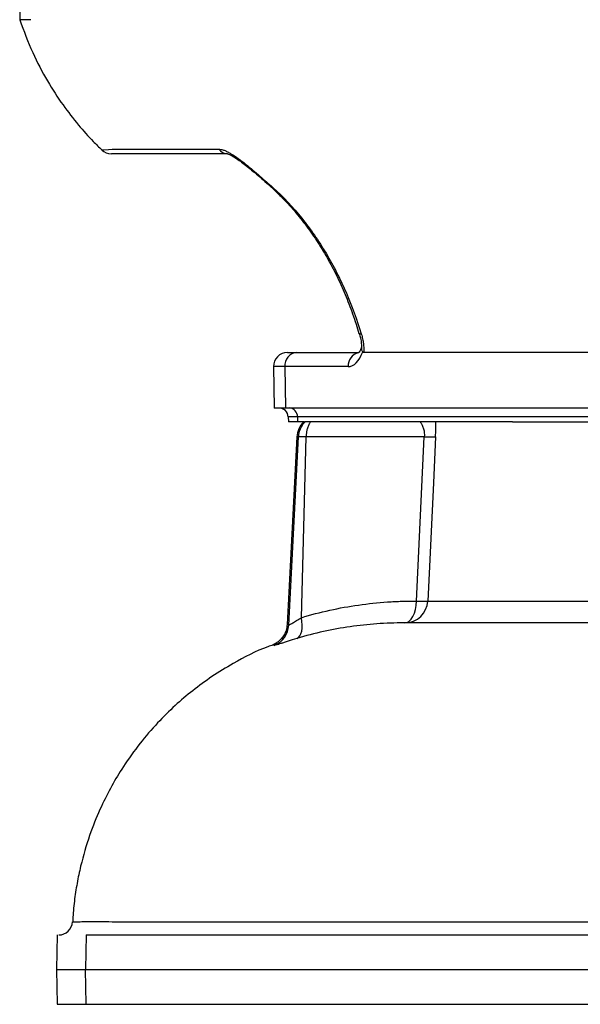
# Model space of a CAD drawing. Header units: millimetres. Extents: x 1189 to 1789, y 540 to 2623.
# Tile 2 of 12: x 1191 to 1313, y 851 to 1064. Entities that reach past the tile are written whole.
import ezdxf

# ---------------------------------------------------------------- set-up
doc = ezdxf.new("R2010")
doc.units = ezdxf.units.MM

msp = doc.modelspace()

# ---------------------------------------------------------------- linework, layer by layer
at = {"color": 7, "linetype": 'Continuous', "lineweight": 25}
for p, q in [((1191.62, 1075.59), (1191.41, 1063.58)), ((1211.41, 1035.6), (1234.44, 1035.6)), ((1264.88, 995.73), (1264.89, 995.71)), ((1249.31, 991.59), (1251.34, 991.59)), ((1251.34, 991.59), (1264.68, 991.59)), ((1343.87, 991.59), (1265.82, 991.59)), ((1246.31, 988.54), (1246.46, 979.59)), ((1248.75, 988.54), (1248.88, 979.59)), ((1262.45, 988.54), (1248.75, 988.54)), ((1248.88, 979.59), (1246.46, 979.59)), ((1361.18, 979.59), (1248.88, 979.59)), ((1249.48, 977.66), (1249.52, 976.59)), ((1251.53, 976.59), (1249.52, 976.59)), ((1363.79, 977.66), (1251.49, 977.66)), ((1251.49, 977.66), (1251.53, 976.59)), ((1252.99, 976.59), (1251.53, 976.59)), ((1256.57, 976.59), (1254.28, 976.59)), ((1297.99, 976.59), (1256.57, 976.59)), ((1297.99, 976.59), (1317.36, 976.59)), ((1251.36, 973.35), (1249.23, 932.72)), ((1249.6, 932.61), (1251.73, 973.35)), ((1252.33, 934.23), (1253.35, 973.35)), ((1278.92, 973.35), (1253.35, 973.35)), ((1277.23, 937.83), (1278.92, 973.35)), ((1274.74, 933.09), (1274.49, 933.09)), ((1249.23, 932.72), (1249.6, 932.61)), ((1199.48, 865.59), (1199.35, 858.09)), ((1205.75, 865.59), (1205.62, 858.09)), ((1205.75, 865.59), (1336.87, 865.59)), ((1199.35, 858.09), (1199.48, 850.59)), ((1199.35, 858.09), (1205.62, 858.09)), ((1205.62, 858.09), (1460.49, 858.09)), ((1205.75, 850.59), (1205.62, 858.09)), ((1199.48, 850.59), (1205.75, 850.59)), ((1205.75, 850.59), (1460.49, 850.59))]:
    msp.add_line(p, q, dxfattribs=at)
at = {"color": 8, "linetype": 'Continuous', "lineweight": 25}
for p, q in [((1248.75, 988.54), (1246.31, 988.54)), ((1251.49, 977.66), (1249.48, 977.66)), ((1251.73, 973.35), (1251.36, 973.35))]:
    msp.add_line(p, q, dxfattribs=at)
at = {"color": 8, "linetype": 'Continuous', "lineweight": 25, "flags": 128}
for points in [[(1209.19, 1035.44), (1209.18, 1035.44), (1209.64, 1035.47), (1210.59, 1035.54), (1211.41, 1035.6), (1211.41, 1035.6), (1211.41, 1035.6)], [(1245.81, 1027.39), (1245.97, 1027.28), (1246.23, 1027.24)]]:
    msp.add_lwpolyline(points, dxfattribs=at)
at = {"color": 7, "linetype": 'Continuous', "lineweight": 25, "flags": 128}
for points in [[(1281.35, 973.35), (1280.88, 963.37), (1279.66, 937.83)], [(1274.74, 933.09), (1275.21, 933.18), (1275.66, 933.45), (1276.08, 933.88), (1276.46, 934.47), (1276.77, 935.18), (1277.01, 936), (1277.16, 936.89), (1277.23, 937.83)], [(1251.38, 929.74), (1251.73, 929.95), (1252.02, 930.29), (1252.25, 930.74), (1252.41, 931.3), (1252.5, 931.94), (1252.52, 932.66), (1252.46, 933.43), (1252.33, 934.23)]]:
    msp.add_lwpolyline(points, dxfattribs=at)
at = {"color": 7, "linetype": 'Continuous', "lineweight": 25}
for centre, radius, start, end in [((1211.21, 1037.59), 3, 226.8555, 270.0054), ((1236.43, 1037.06), 2.46, 216.2403, 268.9368), ((1249.31, 988.59), 3, 90, 181), ((1251.57, 988.77), 2.83, 94.4926, 184.7091), ((1247.48, 977.59), 2, 2, 90), ((1249.62, 977.73), 1.87, 357.9914, 85.7799), ((1256.35, 973.09), 5, 135.573, 177), ((1280.14, 997.44), 24.12, 267.1123, 272.8877), ((1274.7, 938.05), 4.96, 270.3792, 357.4291), ((1278.45, 962.14), 24.34, 267.1423, 272.8577), ((1244.61, 932.87), 5, 291.95, 356.9983), ((1199.84, 868.59), 3, 270.0604, 357.0119)]:
    msp.add_arc(centre, radius, start, end, dxfattribs=at)
at = {"color": 8, "linetype": 'Continuous', "lineweight": 25}
for centre, radius, start, end in [((1265.19, 996.02), 0.426, 224.9687, 285.4011), ((1265.33, 988.75), 2.88, 102.8164, 184.2711)]:
    msp.add_arc(centre, radius, start, end, dxfattribs=at)
at = {"color": 7, "linetype": 'Continuous', "lineweight": 25}
msp.add_ellipse((1262.33, 996.54), major_axis=(-0.16, 8), ratio=0.499848, start_param=3.131519, end_param=4.055572, dxfattribs=at)
for points, knots in [([(1191.41, 1063.59), (1192.29, 1061.19), (1193.97, 1056.63), (1197.22, 1050.5), (1200.58, 1045.29), (1203.94, 1040.95), (1206.78, 1037.74), (1208.55, 1036.03), (1209.18, 1035.43)], [0, 0, 0, 0, 0.227858, 0.43344, 0.617531, 0.78059, 0.92285, 1, 1, 1, 1]), ([(1234.44, 1035.6), (1234.61, 1035.6), (1234.8, 1035.58), (1235.2, 1035.49), (1235.42, 1035.42), (1235.87, 1035.25), (1236.11, 1035.14), (1236.6, 1034.9), (1236.85, 1034.76), (1237.62, 1034.3), (1238.14, 1033.95), (1238.94, 1033.38), (1239.21, 1033.18), (1239.74, 1032.77), (1240.01, 1032.57), (1240.53, 1032.15), (1240.79, 1031.94), (1241.32, 1031.5), (1241.58, 1031.29), (1242.36, 1030.63), (1242.86, 1030.2), (1243.85, 1029.34), (1244.33, 1028.91), (1245.05, 1028.28), (1245.29, 1028.07), (1245.77, 1027.65), (1246, 1027.45), (1246.23, 1027.24)], [0, 0, 0, 0, 0.0625, 0.0625, 0.125, 0.125, 0.1875, 0.1875, 0.25, 0.25, 0.375, 0.375, 0.4375, 0.4375, 0.5, 0.5, 0.5625, 0.5625, 0.625, 0.625, 0.75, 0.75, 0.875, 0.875, 0.9375, 0.9375, 1, 1, 1, 1]), ([(1236.38, 1034.59), (1232.39, 1034.59), (1226.39, 1034.59), (1219.36, 1034.59), (1215.91, 1034.59), (1213.83, 1034.59), (1212.47, 1034.59), (1211.62, 1034.59), (1211.22, 1034.59), (1211.26, 1034.59), (1211.27, 1034.59)], [0, 0, 0, 0, 0.4402524, 0.6603787, 0.7704418, 0.8255809, 0.880579, 0.9274663, 0.9755919, 1, 1, 1, 1]), ([(1236.33, 1034.59), (1236.32, 1034.59), (1236.31, 1034.6), (1236.56, 1034.52), (1237.06, 1034.3), (1237.77, 1033.91), (1238.66, 1033.32), (1239.73, 1032.54), (1240.94, 1031.58), (1242.29, 1030.46), (1243.74, 1029.23), (1244.94, 1028.18), (1245.6, 1027.56), (1245.8, 1027.38)], [0, 0, 0, 0, 0.029165, 0.083794, 0.147577, 0.219929, 0.305393, 0.403103, 0.514683, 0.641082, 0.781619, 0.93464, 1, 1, 1, 1]), ([(1245.83, 1027.41), (1245.96, 1027.27), (1247.05, 1026.18), (1249.14, 1024.19), (1251.85, 1021.03), (1254.42, 1017.64), (1256.8, 1014.03), (1259, 1010.19), (1260.96, 1006.21), (1262.67, 1002.04), (1263.94, 998.54), (1264.58, 996.37), (1264.78, 995.68)], [0, 0, 0, 0, 0.015632, 0.126339, 0.242707, 0.356999, 0.472885, 0.590831, 0.710157, 0.824408, 0.94424, 1, 1, 1, 1]), ([(1246.23, 1027.24), (1248.46, 1025.21), (1250.52, 1023), (1254.32, 1018.26), (1256.07, 1015.74), (1258.48, 1011.71), (1259.24, 1010.33), (1260.68, 1007.52), (1261.36, 1006.08), (1263.27, 1001.7), (1264.37, 998.69), (1265.3, 995.6)], [0, 0, 0, 0, 0.25, 0.25, 0.5, 0.5, 0.625, 0.625, 0.75, 0.75, 1, 1, 1, 1]), ([(1264.87, 995.73), (1264.96, 995.4), (1265.19, 994.64), (1265.32, 993.55), (1265.35, 992.8), (1265.32, 992.53), (1265.32, 992.53)], [0, 0, 0, 0, 0.280473, 0.644946, 0.999893, 1, 1, 1, 1]), ([(1265.3, 995.6), (1265.41, 995.25), (1265.5, 994.9), (1265.65, 994.21), (1265.71, 993.86), (1265.8, 993.19), (1265.82, 992.86), (1265.85, 992.21), (1265.84, 991.9), (1265.82, 991.59)], [0, 0, 0, 0, 0.25, 0.25, 0.5, 0.5, 0.75, 0.75, 1, 1, 1, 1]), ([(1265.32, 992.65), (1265.31, 992.62), (1265.19, 992.3), (1264.96, 991.87), (1264.68, 991.52), (1264.66, 991.51), (1264.65, 991.51)], [0, 0, 0, 0, 0.0392934, 0.3860674, 0.7220847, 1, 1, 1, 1]), ([(1265.36, 992.52), (1265.34, 992.45), (1265.29, 992.19), (1265.47, 991.92), (1265.6, 991.72)], [0, 0, 0, 0, 0.291749, 1, 1, 1, 1]), ([(1251.73, 973.35), (1251.75, 973.7), (1251.8, 974.03), (1251.93, 974.52), (1251.98, 974.68), (1252.1, 975), (1252.17, 975.16), (1252.31, 975.45), (1252.39, 975.6), (1252.56, 975.87), (1252.65, 976), (1252.84, 976.26), (1252.94, 976.38), (1253.08, 976.53), (1253.11, 976.56), (1253.14, 976.59)], [0, 0, 0, 0, 0.1327759, 0.1327759, 0.1991638, 0.1991638, 0.2655518, 0.2655518, 0.329218, 0.329218, 0.3928842, 0.3928842, 0.4565505, 0.4565505, 0.4733431, 0.4733431, 0.4733431, 0.4733431]), ([(1254.28, 976.59), (1254.12, 976.59), (1253.97, 976.59), (1253.69, 976.59), (1253.57, 976.59), (1253.38, 976.59), (1253.3, 976.59), (1253.18, 976.59), (1253.15, 976.59), (1253.14, 976.59)], [0, 0, 0, 0, 0.25, 0.25, 0.5, 0.5, 0.75, 0.75, 1, 1, 1, 1]), ([(1254.28, 976.59), (1254.25, 976.54), (1254.18, 976.43), (1254.09, 976.27), (1254, 976.1), (1253.92, 975.93), (1253.84, 975.75), (1253.77, 975.57), (1253.7, 975.39), (1253.63, 975.15), (1253.55, 974.85), (1253.47, 974.48), (1253.41, 974.11), (1253.37, 973.73), (1253.36, 973.48), (1253.35, 973.35)], [0, 0, 0, 0, 0.060978, 0.12138, 0.181209, 0.240468, 0.29916, 0.357288, 0.414855, 0.471865, 0.578256, 0.684243, 0.789847, 0.895091, 1, 1, 1, 1]), ([(1278.02, 976.59), (1278.15, 976.42), (1278.28, 976.23), (1278.45, 975.9), (1278.5, 975.79), (1278.6, 975.54), (1278.65, 975.41), (1278.74, 975.14), (1278.78, 975), (1278.85, 974.7), (1278.88, 974.54), (1278.92, 974.22), (1278.93, 974.05), (1278.94, 973.7), (1278.94, 973.53), (1278.92, 973.35)], [0, 0, 0, 0, 0.25, 0.25, 0.375, 0.375, 0.5, 0.5, 0.625, 0.625, 0.75, 0.75, 0.875, 0.875, 1, 1, 1, 1]), ([(1281.35, 973.35), (1281.38, 973.92), (1281.4, 974.47), (1281.41, 975.57), (1281.41, 976.09), (1281.4, 976.59)], [0, 0, 0, 0, 0.5, 0.5, 1, 1, 1, 1]), ([(1253.35, 973.35), (1253.3, 973.36), (1253.2, 973.36), (1253.05, 973.36), (1252.91, 973.37), (1252.78, 973.37), (1252.65, 973.37), (1252.53, 973.37), (1252.41, 973.38), (1252.31, 973.38), (1252.21, 973.38), (1252.12, 973.38), (1252.04, 973.38), (1251.97, 973.37), (1251.91, 973.37), (1251.85, 973.37), (1251.81, 973.37), (1251.77, 973.36), (1251.75, 973.36), (1251.74, 973.36), (1251.73, 973.35)], [0, 0, 0, 0, 0.055579, 0.11115, 0.166714, 0.222271, 0.277823, 0.333371, 0.388916, 0.444458, 0.5, 0.555542, 0.611084, 0.666629, 0.722177, 0.777729, 0.833286, 0.88885, 0.944421, 1, 1, 1, 1]), ([(1252.33, 934.23), (1256.4, 935.48), (1260.53, 936.38), (1266.78, 937.27), (1268.87, 937.49), (1272.01, 937.7), (1273.05, 937.75), (1274.62, 937.8), (1275.14, 937.81), (1276.19, 937.83), (1276.71, 937.83), (1277.23, 937.83)], [0, 0, 0, 0, 0.5, 0.5, 0.75, 0.75, 0.875, 0.875, 0.9375, 0.9375, 1, 1, 1, 1]), ([(1249.6, 932.61), (1249.63, 932.6), (1249.72, 932.64), (1249.94, 932.77), (1250.03, 932.82), (1250.23, 932.94), (1250.34, 933.01), (1250.58, 933.16), (1250.71, 933.24), (1251, 933.42), (1251.15, 933.51), (1251.62, 933.8), (1251.96, 934.01), (1252.33, 934.23)], [0, 0, 0, 0, 0.25, 0.25, 0.375, 0.375, 0.5, 0.5, 0.625, 0.625, 0.75, 0.75, 1, 1, 1, 1]), ([(1274.49, 933.09), (1273.52, 933.09), (1272.55, 933.08), (1270.62, 933.01), (1269.65, 932.96), (1266.74, 932.76), (1264.81, 932.56), (1259.01, 931.73), (1255.18, 930.9), (1251.38, 929.74)], [0, 0, 0, 0, 0.125, 0.125, 0.25, 0.25, 0.5, 0.5, 1, 1, 1, 1]), ([(1340.47, 933.08), (1339.75, 933.08), (1334.9, 933.08), (1328.46, 933.08), (1320.95, 933.08), (1315.37, 933.08), (1310.08, 933.09), (1305.04, 933.09), (1300.3, 933.09), (1295.86, 933.09), (1291.76, 933.09), (1287.66, 933.09), (1283.69, 933.09), (1280.03, 933.09), (1276.97, 933.09), (1275.48, 933.09), (1274.74, 933.09)], [0, 0, 0, 0, 0.020483, 0.137514, 0.201281, 0.265049, 0.329259, 0.393469, 0.459076, 0.524683, 0.590773, 0.656862, 0.741976, 0.827351, 0.913537, 1, 1, 1, 1]), ([(1249.24, 932.72), (1249.19, 932.31), (1249.09, 931.54), (1248.64, 930.52), (1248.07, 929.72), (1247.46, 929.12), (1246.88, 928.72), (1246.44, 928.49), (1246.26, 928.42), (1246.18, 928.39)], [0, 0, 0, 0, 0.174553, 0.334236, 0.4825, 0.622533, 0.758833, 0.900796, 1, 1, 1, 1]), ([(1251.38, 929.74), (1250.67, 929.52), (1250.03, 929.32), (1249.16, 929.04), (1248.89, 928.95), (1248.38, 928.79), (1248.15, 928.71), (1247.72, 928.58), (1247.53, 928.52), (1247.19, 928.41), (1247.04, 928.37), (1246.68, 928.26), (1246.53, 928.23), (1246.48, 928.23)], [0, 0, 0, 0, 0.25, 0.25, 0.375, 0.375, 0.5, 0.5, 0.625, 0.625, 0.75, 0.75, 1, 1, 1, 1]), ([(1246.2, 928.33), (1245.83, 928.21), (1242.82, 927.2), (1238.4, 924.85), (1233.01, 921.58), (1228.84, 918.52), (1224.9, 915.18), (1221.08, 911.4), (1217.3, 907), (1214.01, 902.42), (1211.25, 897.83), (1208.88, 893.15), (1206.62, 887.66), (1205.01, 882.39), (1203.95, 877.67), (1203.33, 873.85), (1202.96, 870.75), (1202.89, 868.92), (1202.87, 868.43)], [0, 0, 0, 0, 0.014802, 0.121854, 0.190801, 0.25681, 0.320218, 0.388667, 0.463228, 0.542829, 0.605013, 0.669203, 0.744699, 0.832663, 0.880351, 0.929939, 0.981038, 1, 1, 1, 1])]:
    msp.add_open_spline(points, degree=3, knots=knots, dxfattribs=at)
for points in [[(1193.85, 1063.59), (1193.41, 1063.59), (1192.68, 1063.59), (1191.95, 1063.59), (1191.51, 1063.59), (1191.41, 1063.59), (1191.41, 1063.59)], [(1265.82, 991.59), (1265.74, 991.59), (1265.66, 991.63), (1265.6, 991.72)]]:
    msp.add_open_spline(points, degree=3, dxfattribs=at)
at = {"color": 8, "linetype": 'Continuous', "lineweight": 25}
for points, knots in [([(1279.66, 937.83), (1280.38, 937.83), (1281.81, 937.83), (1284.78, 937.83), (1288.34, 937.83), (1292.55, 937.83), (1297.36, 937.83), (1302.73, 937.83), (1308.73, 937.83), (1315.36, 937.82), (1322.63, 937.82), (1330.95, 937.82), (1337.26, 937.82), (1340.72, 937.82)], [0, 0, 0, 0, 0.087939, 0.175878, 0.264919, 0.35396, 0.441963, 0.530035, 0.618038, 0.708598, 0.799231, 0.88979, 1, 1, 1, 1]), ([(1246.48, 928.23), (1246.24, 928.27), (1245.94, 928.31), (1246.14, 928.35), (1246.19, 928.36)], [0, 0, 0, 0, 0.761442, 1, 1, 1, 1]), ([(1202.9, 868.42), (1202.89, 868.43), (1202.85, 868.44), (1203.36, 868.45), (1204.4, 868.47), (1205.98, 868.48), (1208.05, 868.5), (1210.58, 868.47), (1213.65, 868.46), (1217.23, 868.46), (1221.32, 868.46), (1225.9, 868.46), (1230.96, 868.46), (1236.51, 868.46), (1242.54, 868.46), (1249.05, 868.46), (1255.89, 868.47), (1262.98, 868.47), (1270.31, 868.46), (1278.01, 868.46), (1286.13, 868.46), (1294.66, 868.46), (1303.62, 868.46), (1312.92, 868.46), (1324.06, 868.46), (1332.38, 868.46), (1337.34, 868.46)], [0, 0, 0, 0, 0.020337, 0.063592, 0.107162, 0.150732, 0.19285, 0.235039, 0.277461, 0.319966, 0.362073, 0.404261, 0.446368, 0.488472, 0.530659, 0.573095, 0.615617, 0.655345, 0.695074, 0.735078, 0.775083, 0.815962, 0.856841, 0.898025, 0.939209, 1, 1, 1, 1])]:
    msp.add_open_spline(points, degree=3, knots=knots, dxfattribs=at)

doc.saveas('drawing.dxf')
